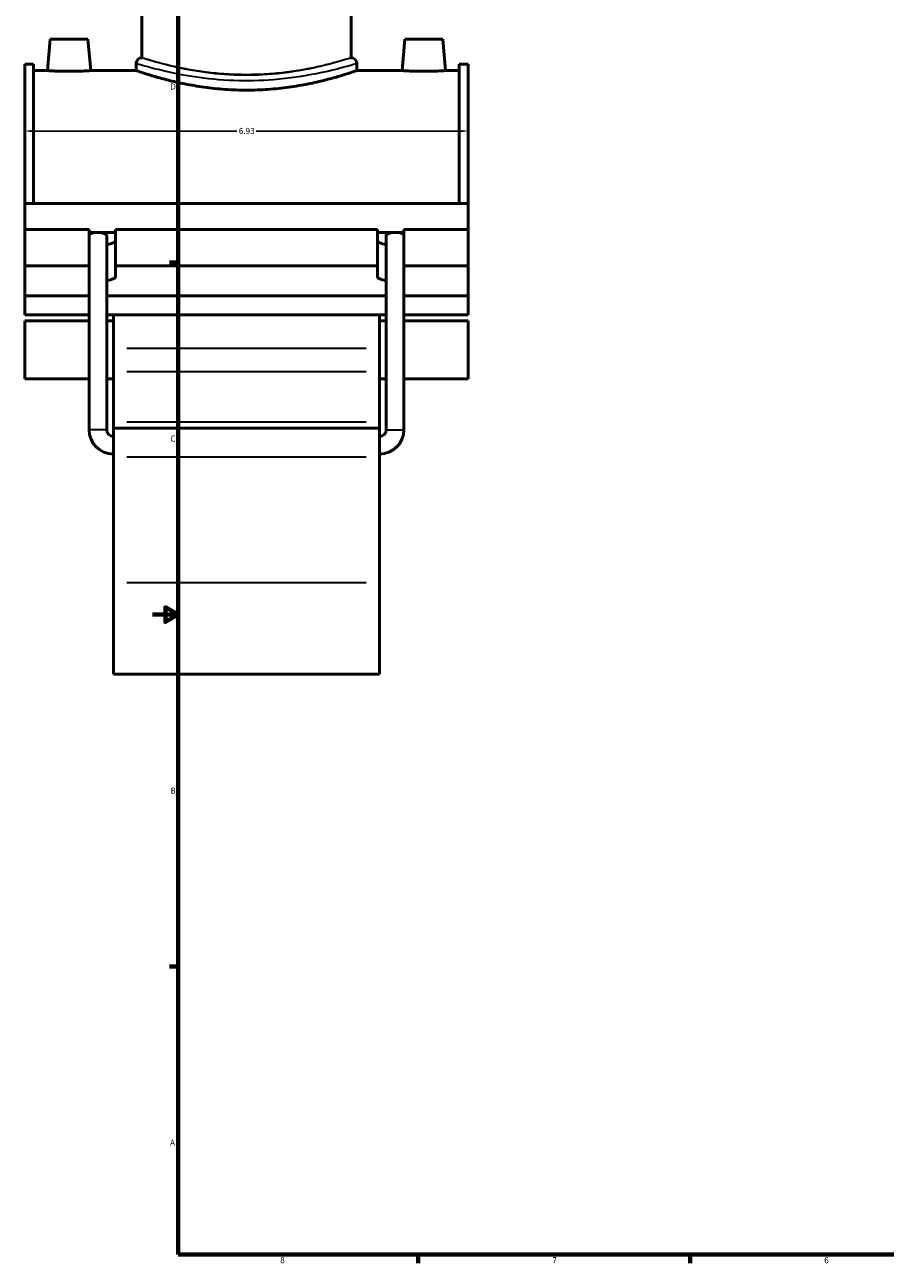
# Model space of a CAD drawing. Header units: inches. Extents: x -1.9 to 50.5, y -2.3 to 49.1.
# Tile 1 of 8: x -1.9 to 11.5, y 0.9 to 20.2. Entities that reach past the tile are written whole.
import ezdxf

# ---------------------------------------------------------------- set-up
doc = ezdxf.new("R2010")
doc.units = ezdxf.units.IN
doc.header["$MEASUREMENT"] = 0
for name, color, linetype, lineweight in [('Border (ANSI)', 7, 'Continuous', 70), ('Dimension (ANSI)', 7, 'Continuous', 25), ('Visible (ANSI)', 7, 'Continuous', 50), ('Visible Narrow (ANSI)', 7, 'Continuous', 35)]:
    doc.layers.add(name, color=color, linetype=linetype, lineweight=lineweight)
doc.styles.add('Note Text (ANSI)', font='tahoma.ttf')
doc.dimstyles.new('Default (ANSI)', dxfattribs={"dimtxt": 0.094488, "dimasz": 0.098425, "dimexe": 0.125, "dimexo": 0.0625, "dimgap": 0.031496, "dimtad": 0, "dimtih": 1, "dimtoh": 1, "dimrnd": 1e-08, "dimzin": 4, "dimdsep": 46, "dimtxsty": 'Note Text (ANSI)', "dimcen": 0.09, "dimdle": 0.393701, "dimclrd": 256, "dimclre": 256, "dimclrt": 5, "dimadec": 0, "dimazin": 1, "dimtfac": 1, "dimtofl": 0, "dimtmove": 0, "dimatfit": 3, "dimfxl": 1, "dimtolj": 1, "dimtzin": 4, "dimlwd": -1, "dimlwe": -1, "dimarcsym": 0})

# ---------------------------------------------------------------- blocks, each defined once
blk = doc.blocks.new('Borders Default Border')
at = {"layer": 'Border (ANSI)'}
for p, q in [((0.5, 16.5), (0.366, 16.5)), ((0.5, 5.5), (0.366, 5.5)), ((4.25, 1), (4.25, 0.866)), ((8.5, 1), (8.5, 0.866))]:
    blk.add_line(p, q, dxfattribs=at)
at = {"layer": 'Border (ANSI)', "flags": 128}
for points in [[(0.5, 1), (0.5, 21), (33.5, 21), (33.5, 1), (0.5, 1)], [(0.1, 11), (0.5, 11), (0.3, 11.115), (0.3, 10.885), (0.5, 11)]]:
    blk.add_lwpolyline(points, dxfattribs=at)
at = {"layer": 'Border (ANSI)', "color": 5, "true_color": 0x0000ff, "char_height": 0.0945, "attachment_point": 7, "style": 'Note Text (ANSI)'}
for s, insert in [('D', (0.378, 19.203)), ('C', (0.378, 13.701)), ('B', (0.384, 8.203)), ('A', (0.373, 2.703)), ('8', (2.094, 0.863)), ('7', (6.346, 0.866)), ('6', (10.595, 0.864))]:
    blk.add_mtext(s, dxfattribs=dict(at, insert=insert))
blk = doc.blocks.new('*D7')
at = {"layer": 'Defpoints', "color": 0, "transparency": 16777216}
for p in [(5.032, 18.554), (-1.898, 18.165), (5.032, 18.165)]:
    blk.add_point(p, dxfattribs=at)
at = {"layer": 'Dimension (ANSI)', "transparency": 16777216}
for p, q in [((-1.8, 18.554), (1.416, 18.554)), ((4.933, 18.554), (1.718, 18.554))]:
    blk.add_line(p, q, dxfattribs=at)
for points in [[(-1.8, 18.571), (-1.8, 18.538), (-1.898, 18.554)], [(4.933, 18.571), (4.933, 18.538), (5.032, 18.554)]]:
    blk.add_solid(points, dxfattribs=at)
at = {"layer": 'Dimension (ANSI)', "color": 5, "transparency": 16777216, "insert": (1.447, 18.603), "char_height": 0.0945, "attachment_point": 1, "style": 'Note Text (ANSI)'}
blk.add_mtext('\\A1;6.93', dxfattribs=at)

msp = doc.modelspace()

# ---------------------------------------------------------------- linework, layer by layer
at = {"layer": 'Visible (ANSI)'}
for p, q in [((-0.069, 19.699), (-0.069, 20.438)), ((3.203, 19.699), (3.203, 20.438)), ((-1.5, 19.991), (-1.544, 19.499)), ((-1.5, 19.991), (-0.91, 19.991)), ((-0.91, 19.991), (-0.867, 19.499)), ((4.044, 19.991), (4, 19.499)), ((4.634, 19.991), (4.044, 19.991)), ((4.634, 19.991), (4.677, 19.499)), ((-1.898, 17.421), (-1.898, 19.599)), ((-1.76, 19.599), (-1.898, 19.599)), ((-1.76, 19.599), (-1.76, 17.421)), ((-0.155, 19.613), (-0.155, 19.499)), ((3.289, 19.613), (3.289, 19.499)), ((4.893, 19.599), (4.893, 17.421)), ((5.032, 19.599), (4.893, 19.599)), ((5.032, 17.421), (5.032, 19.599)), ((-1.76, 19.499), (-1.544, 19.499)), ((-0.867, 19.499), (-0.155, 19.499)), ((3.289, 19.499), (4, 19.499)), ((4.677, 19.499), (4.893, 19.499)), ((-1.898, 17.421), (5.032, 17.421)), ((-1.898, 17.015), (-1.898, 17.421)), ((5.032, 17.015), (5.032, 17.421)), ((-1.898, 17.015), (-0.892, 17.015)), ((-1.898, 16.449), (-1.898, 17.015)), ((-0.892, 16.449), (-0.892, 17.015)), ((-0.892, 16.968), (-0.793, 16.968)), ((-0.716, 16.968), (-0.479, 16.968)), ((-0.617, 13.887), (-0.617, 16.92)), ((-0.479, 17.015), (-0.479, 16.449)), ((-0.479, 17.015), (3.612, 17.015)), ((3.612, 16.449), (3.612, 17.015)), ((3.612, 16.968), (3.85, 16.968)), ((3.751, 13.887), (3.751, 16.92)), ((3.927, 16.968), (4.026, 16.968)), ((4.026, 17.015), (4.026, 16.449)), ((4.026, 17.015), (5.032, 17.015)), ((5.032, 16.449), (5.032, 17.015)), ((-1.898, 16.449), (-0.892, 16.449)), ((-1.898, 15.978), (-1.898, 16.449)), ((-0.892, 16.284), (-0.892, 16.449)), ((-0.479, 16.449), (-0.479, 16.284)), ((-0.479, 16.449), (3.612, 16.449)), ((3.612, 16.284), (3.612, 16.449)), ((4.026, 16.449), (4.026, 16.284)), ((4.026, 16.449), (5.032, 16.449)), ((5.032, 16.449), (5.032, 15.978)), ((-0.892, 13.887), (-0.892, 16.279)), ((4.026, 13.887), (4.026, 16.279)), ((-0.892, 15.978), (-1.898, 15.978)), ((-1.898, 15.978), (-1.898, 15.683)), ((3.751, 15.978), (-0.617, 15.978)), ((5.032, 15.978), (4.026, 15.978)), ((5.032, 15.683), (5.032, 15.978)), ((-1.898, 15.683), (-0.892, 15.683)), ((-0.617, 15.683), (3.751, 15.683)), ((-0.512, 15.683), (-0.512, 15.156)), ((3.646, 15.156), (3.646, 15.683)), ((4.026, 15.683), (5.032, 15.683)), ((-1.898, 15.591), (-1.898, 14.684)), ((-1.898, 15.591), (-0.892, 15.591)), ((-0.617, 15.591), (-0.512, 15.591)), ((3.646, 15.591), (3.751, 15.591)), ((4.026, 15.591), (5.032, 15.591)), ((5.032, 14.684), (5.032, 15.591)), ((-0.512, 15.156), (-0.512, 14.798)), ((3.646, 14.798), (3.646, 15.156)), ((-0.512, 14.009), (-0.512, 14.798)), ((3.646, 14.798), (3.646, 14.009)), ((-1.898, 14.684), (-0.892, 14.684)), ((-0.617, 14.684), (-0.512, 14.684)), ((3.646, 14.684), (3.751, 14.684)), ((4.026, 14.684), (5.032, 14.684)), ((-0.512, 13.911), (-0.512, 14.009)), ((3.646, 14.009), (3.646, 13.911)), ((-0.512, 13.911), (-0.512, 13.463)), ((-0.512, 13.911), (3.646, 13.911)), ((3.646, 13.463), (3.646, 13.911)), ((-0.512, 11.502), (-0.512, 13.463)), ((3.646, 13.463), (3.646, 11.502)), ((-0.512, 11.502), (-0.512, 10.071)), ((3.646, 10.071), (3.646, 11.502)), ((-0.512, 10.071), (3.646, 10.071))]:
    msp.add_line(p, q, dxfattribs=at)
for centre, radius, start, end in [((-0.069, 19.613), 0.0861, 90, 180), ((3.203, 19.613), 0.0861, 0, 90), ((-0.512, 13.887), 0.38, 180, 270), ((-0.512, 13.887), 0.105, 180, 270), ((3.646, 13.887), 0.38, 270, 0), ((3.646, 13.887), 0.105, 270, 0)]:
    msp.add_arc(centre, radius, start, end, dxfattribs=at)
for centre, major_axis, ratio, start_param, end_param in [((-0.755, 16.92), (0.138, 0), 0.36397, 1.853028, 3.063663), ((-0.755, 16.92), (0.138, 0), 0.36397, 1.288564, 1.853028), ((-0.755, 16.92), (0.138, 0), 0.36397, 0, 1.288564), ((-0.685, 16.85), (0.207, 0), 0.34202, 5.050081, 6.283185), ((3.819, 16.85), (-0.207, 0), 0.34202, 0, 1.233105), ((3.888, 16.92), (0.138, 0), 0.36397, 1.853028, 3.141593), ((3.888, 16.92), (0.138, 0), 0.36397, 1.288564, 1.853028), ((3.888, 16.92), (0.138, 0), 0.36397, 0.07793, 1.288564), ((-0.685, 16.284), (-0.207, 0), 0.34202, 0, 0.018727), ((-0.755, 16.279), (0.138, 0), 0.36397, 3.060355, 3.141593), ((-0.685, 16.284), (0.207, 0), 0.34202, 5.050081, 6.283185), ((3.819, 16.284), (-0.207, 0), 0.34202, 0, 1.233105), ((3.819, 16.284), (0.207, 0), 0.34202, 6.264459, 6.283185), ((3.888, 16.279), (0.138, 0), 0.36397, 0, 0.081238)]:
    msp.add_ellipse(centre, major_axis=major_axis, ratio=ratio, start_param=start_param, end_param=end_param, dxfattribs=at)
for points, knots in [([(-0.867, 19.499), (-0.867, 19.499), (-0.875, 19.499), (-0.91, 19.496), (-0.936, 19.495), (-0.996, 19.492), (-1.034, 19.49), (-1.117, 19.488), (-1.163, 19.488), (-1.248, 19.488), (-1.293, 19.488), (-1.377, 19.49), (-1.415, 19.492), (-1.475, 19.495), (-1.501, 19.496), (-1.535, 19.499), (-1.544, 19.499), (-1.544, 19.499)], [1.297254, 1.297254, 1.297254, 1.297254, 1.621457, 1.621457, 1.94566, 1.94566, 2.270085, 2.270085, 2.594509, 2.594509, 2.918933, 2.918933, 3.243357, 3.243357, 3.56756, 3.56756, 3.891763, 3.891763, 3.891763, 3.891763]), ([(3.289, 19.499), (3.289, 19.499), (3.278, 19.496), (3.234, 19.481), (3.201, 19.469), (3.113, 19.441), (3.058, 19.424), (2.932, 19.387), (2.86, 19.368), (2.709, 19.329), (2.623, 19.309), (2.436, 19.272), (2.334, 19.254), (2.122, 19.225), (2.012, 19.213), (1.788, 19.197), (1.676, 19.193), (1.458, 19.193), (1.345, 19.197), (1.122, 19.213), (1.011, 19.225), (0.799, 19.254), (0.698, 19.272), (0.511, 19.309), (0.425, 19.329), (0.273, 19.368), (0.202, 19.387), (0.076, 19.424), (0.021, 19.441), (-0.067, 19.469), (-0.101, 19.481), (-0.145, 19.496), (-0.155, 19.499), (-0.155, 19.499)], [6.649986, 6.649986, 6.649986, 6.649986, 7.481012, 7.481012, 8.312038, 8.312038, 9.143063, 9.143063, 9.974089, 9.974089, 10.80556, 10.80556, 11.637031, 11.637031, 12.468502, 12.468502, 13.299972, 13.299972, 14.131443, 14.131443, 14.962914, 14.962914, 15.794385, 15.794385, 16.625856, 16.625856, 17.456882, 17.456882, 18.287907, 18.287907, 19.118933, 19.118933, 19.949959, 19.949959, 19.949959, 19.949959]), ([(4.677, 19.499), (4.677, 19.499), (4.669, 19.499), (4.634, 19.496), (4.608, 19.495), (4.548, 19.492), (4.51, 19.49), (4.427, 19.488), (4.381, 19.488), (4.339, 19.488), (4.296, 19.488), (4.251, 19.488), (4.167, 19.49), (4.129, 19.492), (4.069, 19.495), (4.043, 19.496), (4.009, 19.499), (4, 19.499), (4, 19.499)], [3.891763, 3.891763, 3.891763, 3.891763, 4.215966, 4.215966, 4.540169, 4.540169, 4.864594, 4.864594, 5.189018, 5.189018, 5.189018, 5.513442, 5.513442, 5.837866, 5.837866, 6.162069, 6.162069, 6.486272, 6.486272, 6.486272, 6.486272])]:
    msp.add_open_spline(points, degree=3, knots=knots, dxfattribs=at)
for points in [[(-0.892, 16.283), (-0.892, 16.287), (-0.892, 16.291), (-0.892, 16.295)], [(4.026, 16.295), (4.026, 16.291), (4.026, 16.287), (4.026, 16.283)]]:
    msp.add_open_spline(points, degree=3, dxfattribs=at)
at = {"layer": 'Visible Narrow (ANSI)'}
for p, q in [((3.438, 15.156), (-0.304, 15.156)), ((-0.304, 14.798), (3.438, 14.798)), ((-0.304, 14.009), (3.438, 14.009)), ((-0.619, 13.887), (-0.891, 13.887)), ((3.752, 13.887), (4.024, 13.887)), ((-0.304, 13.463), (3.438, 13.463)), ((-0.304, 11.502), (3.438, 11.502))]:
    msp.add_line(p, q, dxfattribs=at)
for points, knots in [([(-0.155, 19.613), (-0.155, 19.613), (-0.142, 19.609), (-0.055, 19.583), (0.072, 19.545), (0.39, 19.47), (0.561, 19.434), (0.944, 19.377), (1.155, 19.355), (1.577, 19.34), (1.788, 19.345), (2.236, 19.38), (2.468, 19.416), (2.828, 19.488), (2.967, 19.522), (3.172, 19.578), (3.241, 19.598), (3.283, 19.611), (3.289, 19.613), (3.289, 19.613)], [-33.226194, -33.226194, -33.226194, -33.226194, -32.31167, -32.31167, -30.266343, -30.266343, -28.655798, -28.655798, -27.060131, -27.060131, -25.539904, -25.539904, -23.663197, -23.663197, -22.076117, -22.076117, -20.546214, -20.546214, -19.935715, -19.935715, -19.935715, -19.935715]), ([(3.203, 19.699), (3.203, 19.699), (3.197, 19.697), (3.157, 19.684), (3.092, 19.663), (2.897, 19.607), (2.765, 19.572), (2.423, 19.498), (2.203, 19.462), (1.777, 19.426), (1.577, 19.421), (1.175, 19.437), (0.975, 19.459), (0.612, 19.517), (0.449, 19.553), (0.147, 19.63), (0.027, 19.668), (-0.056, 19.695), (-0.069, 19.699), (-0.069, 19.699)], [19.935715, 19.935715, 19.935715, 19.935715, 20.546214, 20.546214, 22.076117, 22.076117, 23.663197, 23.663197, 25.539904, 25.539904, 27.060131, 27.060131, 28.655798, 28.655798, 30.266343, 30.266343, 32.31167, 32.31167, 33.226194, 33.226194, 33.226194, 33.226194]), ([(3.203, 19.699), (3.203, 19.699), (3.193, 19.696), (3.151, 19.683), (3.119, 19.673), (3.036, 19.649), (2.984, 19.634), (2.864, 19.602), (2.796, 19.585), (2.651, 19.552), (2.57, 19.535), (2.392, 19.502), (2.295, 19.487), (2.094, 19.462), (1.989, 19.451), (1.777, 19.438), (1.67, 19.435), (1.463, 19.435), (1.357, 19.438), (1.145, 19.451), (1.039, 19.462), (0.838, 19.487), (0.742, 19.502), (0.564, 19.535), (0.482, 19.552), (0.338, 19.585), (0.27, 19.602), (0.15, 19.634), (0.098, 19.649), (0.014, 19.673), (-0.017, 19.683), (-0.059, 19.696), (-0.069, 19.699), (-0.069, 19.699)], [6.307642, 6.307642, 6.307642, 6.307642, 7.095953, 7.095953, 7.884264, 7.884264, 8.672575, 8.672575, 9.460886, 9.460886, 10.249485, 10.249485, 11.038085, 11.038085, 11.826684, 11.826684, 12.615283, 12.615283, 13.403882, 13.403882, 14.192482, 14.192482, 14.981081, 14.981081, 15.76968, 15.76968, 16.557991, 16.557991, 17.346303, 17.346303, 18.134614, 18.134614, 18.922925, 18.922925, 18.922925, 18.922925])]:
    msp.add_open_spline(points, degree=3, knots=knots, dxfattribs=at)

# ---------------------------------------------------------------- block references
msp.add_blockref('Borders Default Border', (0, 0))

# ---------------------------------------------------------------- dimensions: what is measured, and where the dimension line sits
at = {"layer": 'Dimension (ANSI)'}
dim = msp.add_linear_dim(base=(5.032, 18.554), p1=(-1.898, 18.165), p2=(5.032, 18.165), angle=180, dimstyle='Default (ANSI)', override={"dimgap": 0.031496, "dimtih": 0, "dimtoh": 0, "dimdec": 2, "dimse1": 1, "dimse2": 1, "dimtol": 0, "dimlim": 0, "dimtp": 0, "dimtm": 0, "dimtdec": 2, "dimatfit": 1}, dxfattribs=at)
dim.commit()
dim.dimension.update_dxf_attribs({"geometry": '*D7', "text_midpoint": (1.567, 18.554), "dimtype": 160})

doc.saveas('drawing.dxf')
